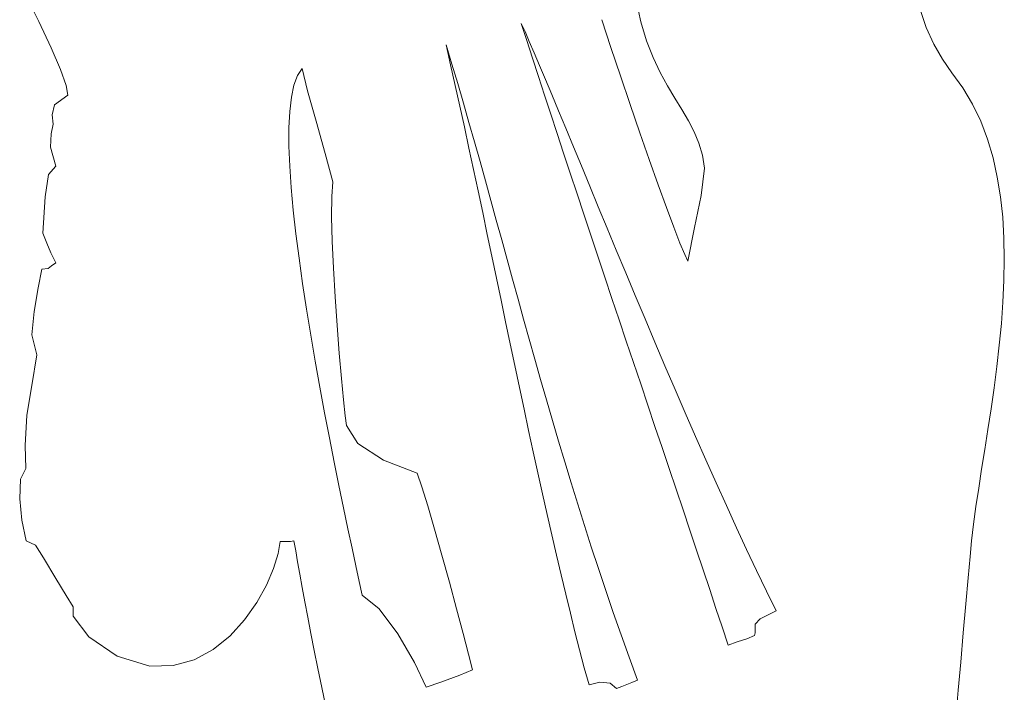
# Model space of a CAD drawing. Header units: millimetres. Extents: x -546784 to -506824, y 144269 to 161162.
# Tile 10 of 15: x -519830 to -519439, y 152462 to 152730. Entities that reach past the tile are written whole.
import ezdxf

# ---------------------------------------------------------------- set-up
doc = ezdxf.new("R2010")
doc.units = ezdxf.units.MM
doc.layers.add('A-DETL-GENF', color=92, linetype='Continuous', lineweight=5)

# ---------------------------------------------------------------- blocks, each defined once
blk = doc.blocks.new('CICLISTA DEFRENTE - CICLISTA DEFRENTE-3531129-TRECHO 2 - CORTE MIRANTE')
at = {"layer": 'A-DETL-GENF'}
for p, q in [((-519828.32, 152741.16), (-519822.24, 152728.93)), ((-519822.24, 152728.93), (-519828.32, 152741.16)), ((-519584.97, 152737.28), (-519583.08, 152728.75)), ((-519584.97, 152737.28), (-519583.08, 152728.75)), ((-519469.77, 152726.54), (-519472.28, 152734.1)), ((-519472.28, 152734.1), (-519469.77, 152726.54)), ((-519822.24, 152728.93), (-519817.26, 152718.39)), ((-519817.26, 152718.39), (-519822.24, 152728.93)), ((-519628.38, 152721.31), (-519630.57, 152728.15)), ((-519630.57, 152728.15), (-519629.09, 152724.87)), ((-519630.57, 152728.15), (-519629.09, 152724.87)), ((-519628.38, 152721.31), (-519630.57, 152728.15)), ((-519594.99, 152718.56), (-519598.61, 152729.61)), ((-519594.99, 152718.56), (-519598.61, 152729.61)), ((-519583.08, 152728.75), (-519580.78, 152721.24)), ((-519583.08, 152728.75), (-519580.78, 152721.24)), ((-519629.09, 152724.87), (-519627.38, 152720.96)), ((-519629.09, 152724.87), (-519627.38, 152720.96)), ((-519466.69, 152719.88), (-519469.77, 152726.54)), ((-519469.77, 152726.54), (-519466.69, 152719.88)), ((-519626.11, 152714.27), (-519628.38, 152721.31)), ((-519626.11, 152714.27), (-519628.38, 152721.31)), ((-519627.38, 152720.96), (-519625.45, 152716.47)), ((-519627.38, 152720.96), (-519625.45, 152716.47)), ((-519580.78, 152721.24), (-519578.18, 152714.59)), ((-519580.78, 152721.24), (-519578.18, 152714.59)), ((-519463.23, 152713.93), (-519466.69, 152719.88)), ((-519466.69, 152719.88), (-519463.23, 152713.93)), ((-519817.26, 152718.39), (-519813.56, 152709.8)), ((-519813.56, 152709.8), (-519817.26, 152718.39)), ((-519658.64, 152711.62), (-519660.46, 152719.61)), ((-519660.46, 152719.61), (-519658.13, 152711.89)), ((-519660.46, 152719.61), (-519658.13, 152711.89)), ((-519658.64, 152711.62), (-519660.46, 152719.61)), ((-519625.45, 152716.47), (-519623.31, 152711.43)), ((-519625.45, 152716.47), (-519623.31, 152711.43)), ((-519591.2, 152707.22), (-519594.99, 152718.56)), ((-519591.2, 152707.22), (-519594.99, 152718.56)), ((-519623.77, 152707.04), (-519626.11, 152714.27)), ((-519623.77, 152707.04), (-519626.11, 152714.27)), ((-519578.18, 152714.59), (-519575.39, 152708.67)), ((-519578.18, 152714.59), (-519575.39, 152708.67)), ((-519459.58, 152708.51), (-519463.23, 152713.93)), ((-519463.23, 152713.93), (-519459.58, 152708.51)), ((-519813.56, 152709.8), (-519811.32, 152703.43)), ((-519811.32, 152703.43), (-519813.56, 152709.8)), ((-519719.5, 152707.45), (-519717.67, 152710.22)), ((-519719.5, 152707.45), (-519717.67, 152710.22)), ((-519717.67, 152710.22), (-519715.47, 152701.29)), ((-519717.67, 152710.22), (-519715.47, 152701.29)), ((-519656.82, 152703.5), (-519658.64, 152711.62)), ((-519656.82, 152703.5), (-519658.64, 152711.62)), ((-519658.13, 152711.89), (-519655.83, 152704.17)), ((-519658.13, 152711.89), (-519655.83, 152704.17)), ((-519623.31, 152711.43), (-519620.97, 152705.87)), ((-519623.31, 152711.43), (-519620.97, 152705.87)), ((-519575.39, 152708.67), (-519572.49, 152703.34)), ((-519575.39, 152708.67), (-519572.49, 152703.34)), ((-519455.13, 152702.49), (-519459.58, 152708.51)), ((-519459.58, 152708.51), (-519455.13, 152702.49)), ((-519720.91, 152703.62), (-519719.5, 152707.45)), ((-519720.91, 152703.62), (-519719.5, 152707.45)), ((-519621.36, 152699.64), (-519623.77, 152707.04)), ((-519621.36, 152699.64), (-519623.77, 152707.04)), ((-519620.97, 152705.87), (-519618.45, 152699.83)), ((-519620.97, 152705.87), (-519618.45, 152699.83)), ((-519587.34, 152695.84), (-519591.2, 152707.22)), ((-519587.34, 152695.84), (-519591.2, 152707.22)), ((-519811.32, 152703.43), (-519810.75, 152699.55)), ((-519810.75, 152699.55), (-519811.32, 152703.43)), ((-519721.92, 152698.82), (-519720.91, 152703.62)), ((-519721.92, 152698.82), (-519720.91, 152703.62)), ((-519715.47, 152701.29), (-519712.07, 152689.22)), ((-519715.47, 152701.29), (-519712.07, 152689.22)), ((-519655.01, 152695.28), (-519656.82, 152703.5)), ((-519655.01, 152695.28), (-519656.82, 152703.5)), ((-519655.83, 152704.17), (-519653.58, 152696.45)), ((-519655.83, 152704.17), (-519653.58, 152696.45)), ((-519572.49, 152703.34), (-519569.6, 152698.45)), ((-519572.49, 152703.34), (-519569.6, 152698.45)), ((-519451.31, 152696.06), (-519455.13, 152702.49)), ((-519455.13, 152702.49), (-519451.31, 152696.06)), ((-519810.75, 152699.55), (-519815.94, 152695.7)), ((-519815.94, 152695.7), (-519810.75, 152699.55)), ((-519722.57, 152693.12), (-519721.92, 152698.82)), ((-519722.57, 152693.12), (-519721.92, 152698.82)), ((-519653.58, 152696.45), (-519651.35, 152688.73)), ((-519653.58, 152696.45), (-519651.35, 152688.73)), ((-519618.88, 152692.07), (-519621.36, 152699.64)), ((-519618.88, 152692.07), (-519621.36, 152699.64)), ((-519618.45, 152699.83), (-519615.75, 152693.33)), ((-519618.45, 152699.83), (-519615.75, 152693.33)), ((-519569.6, 152698.45), (-519566.8, 152693.86)), ((-519569.6, 152698.45), (-519566.8, 152693.86)), ((-519815.94, 152695.7), (-519816.87, 152691.72)), ((-519816.87, 152691.72), (-519815.94, 152695.7)), ((-519722.87, 152686.6), (-519722.57, 152693.12)), ((-519722.87, 152686.6), (-519722.57, 152693.12)), ((-519653.19, 152686.95), (-519655.01, 152695.28)), ((-519653.19, 152686.95), (-519655.01, 152695.28)), ((-519615.75, 152693.33), (-519612.89, 152686.41)), ((-519615.75, 152693.33), (-519612.89, 152686.41)), ((-519583.49, 152684.67), (-519587.34, 152695.84)), ((-519583.49, 152684.67), (-519587.34, 152695.84)), ((-519566.8, 152693.86), (-519564.2, 152689.43)), ((-519566.8, 152693.86), (-519564.2, 152689.43)), ((-519448.06, 152689.27), (-519451.31, 152696.06)), ((-519451.31, 152696.06), (-519448.06, 152689.27)), ((-519816.87, 152691.72), (-519816.51, 152688.02)), ((-519816.51, 152688.02), (-519816.87, 152691.72)), ((-519712.07, 152689.22), (-519708.43, 152676.39)), ((-519712.07, 152689.22), (-519708.43, 152676.39)), ((-519651.35, 152688.73), (-519649.15, 152681)), ((-519651.35, 152688.73), (-519649.15, 152681)), ((-519616.35, 152684.35), (-519618.88, 152692.07)), ((-519616.35, 152684.35), (-519618.88, 152692.07)), ((-519564.2, 152689.43), (-519561.9, 152685.03)), ((-519564.2, 152689.43), (-519561.9, 152685.03)), ((-519445.37, 152682.15), (-519448.06, 152689.27)), ((-519448.06, 152689.27), (-519445.37, 152682.15)), ((-519816.51, 152688.02), (-519817.37, 152684.18)), ((-519817.37, 152684.18), (-519816.51, 152688.02)), ((-519722.85, 152679.34), (-519722.87, 152686.6)), ((-519722.85, 152679.34), (-519722.87, 152686.6)), ((-519651.37, 152678.54), (-519653.19, 152686.95)), ((-519651.37, 152678.54), (-519653.19, 152686.95)), ((-519612.89, 152686.41), (-519609.87, 152679.11)), ((-519612.89, 152686.41), (-519609.87, 152679.11)), ((-519579.74, 152673.96), (-519583.49, 152684.67)), ((-519579.74, 152673.96), (-519583.49, 152684.67)), ((-519561.9, 152685.03), (-519560, 152680.5)), ((-519561.9, 152685.03), (-519560, 152680.5)), ((-519817.37, 152684.18), (-519817.57, 152678.91)), ((-519817.57, 152678.91), (-519817.37, 152684.18)), ((-519649.15, 152681), (-519646.96, 152673.26)), ((-519649.15, 152681), (-519646.96, 152673.26)), ((-519613.76, 152676.5), (-519616.35, 152684.35)), ((-519613.76, 152676.5), (-519616.35, 152684.35)), ((-519443.18, 152674.74), (-519445.37, 152682.15)), ((-519445.37, 152682.15), (-519443.18, 152674.74)), ((-519817.57, 152678.91), (-519815.45, 152671.37)), ((-519815.45, 152671.37), (-519817.57, 152678.91)), ((-519722.54, 152671.42), (-519722.85, 152679.34)), ((-519722.54, 152671.42), (-519722.85, 152679.34)), ((-519649.55, 152670.06), (-519651.37, 152678.54)), ((-519649.55, 152670.06), (-519651.37, 152678.54)), ((-519609.87, 152679.11), (-519606.71, 152671.45)), ((-519609.87, 152679.11), (-519606.71, 152671.45)), ((-519560, 152680.5), (-519558.59, 152675.71)), ((-519560, 152680.5), (-519558.59, 152675.71)), ((-519708.43, 152676.39), (-519705.5, 152665.18)), ((-519708.43, 152676.39), (-519705.5, 152665.18)), ((-519646.96, 152673.26), (-519644.8, 152665.5)), ((-519646.96, 152673.26), (-519644.8, 152665.5)), ((-519611.12, 152668.52), (-519613.76, 152676.5)), ((-519611.12, 152668.52), (-519613.76, 152676.5)), ((-519576.18, 152663.96), (-519579.74, 152673.96)), ((-519576.18, 152663.96), (-519579.74, 152673.96)), ((-519558.59, 152675.71), (-519557.78, 152670.51)), ((-519558.59, 152675.71), (-519557.78, 152670.51)), ((-519441.48, 152667.06), (-519443.18, 152674.74)), ((-519443.18, 152674.74), (-519441.48, 152667.06)), ((-519815.45, 152671.37), (-519818.39, 152668.1)), ((-519818.39, 152668.1), (-519815.45, 152671.37)), ((-519721.96, 152662.92), (-519722.54, 152671.42)), ((-519721.96, 152662.92), (-519722.54, 152671.42)), ((-519647.73, 152661.51), (-519649.55, 152670.06)), ((-519647.73, 152661.51), (-519649.55, 152670.06)), ((-519606.71, 152671.45), (-519603.41, 152663.47)), ((-519606.71, 152671.45), (-519603.41, 152663.47)), ((-519557.78, 152670.51), (-519559.06, 152659.75)), ((-519557.78, 152670.51), (-519559.06, 152659.75)), ((-519818.39, 152668.1), (-519819.76, 152659.19)), ((-519819.76, 152659.19), (-519818.39, 152668.1)), ((-519705.5, 152665.18), (-519705.89, 152659.32)), ((-519705.5, 152665.18), (-519705.89, 152659.32)), ((-519644.8, 152665.5), (-519642.64, 152657.74)), ((-519644.8, 152665.5), (-519642.64, 152657.74)), ((-519608.44, 152660.43), (-519611.12, 152668.52)), ((-519608.44, 152660.43), (-519611.12, 152668.52)), ((-519440.21, 152659.15), (-519441.48, 152667.06)), ((-519441.48, 152667.06), (-519440.21, 152659.15)), ((-519721.13, 152653.92), (-519721.96, 152662.92)), ((-519721.13, 152653.92), (-519721.96, 152662.92)), ((-519645.91, 152652.9), (-519647.73, 152661.51)), ((-519645.91, 152652.9), (-519647.73, 152661.51)), ((-519603.41, 152663.47), (-519600, 152655.2)), ((-519603.41, 152663.47), (-519600, 152655.2)), ((-519572.9, 152654.94), (-519576.18, 152663.96)), ((-519572.9, 152654.94), (-519576.18, 152663.96)), ((-519819.76, 152659.19), (-519820.57, 152644.68)), ((-519820.57, 152644.68), (-519819.76, 152659.19)), ((-519705.89, 152659.32), (-519705.94, 152651.28)), ((-519705.89, 152659.32), (-519705.94, 152651.28)), ((-519642.64, 152657.74), (-519640.49, 152649.95)), ((-519642.64, 152657.74), (-519640.49, 152649.95)), ((-519605.72, 152652.25), (-519608.44, 152660.43)), ((-519605.72, 152652.25), (-519608.44, 152660.43)), ((-519559.06, 152659.75), (-519561.82, 152647.05)), ((-519559.06, 152659.75), (-519561.82, 152647.05)), ((-519439.35, 152651.04), (-519440.21, 152659.15)), ((-519440.21, 152659.15), (-519439.35, 152651.04)), ((-519720.09, 152644.49), (-519721.13, 152653.92)), ((-519720.09, 152644.49), (-519721.13, 152653.92)), ((-519600, 152655.2), (-519596.46, 152646.67)), ((-519600, 152655.2), (-519596.46, 152646.67)), ((-519569.99, 152647.13), (-519572.9, 152654.94)), ((-519569.99, 152647.13), (-519572.9, 152654.94)), ((-519705.94, 152651.28), (-519705.69, 152641.6)), ((-519705.94, 152651.28), (-519705.69, 152641.6)), ((-519644.09, 152644.25), (-519645.91, 152652.9)), ((-519644.09, 152644.25), (-519645.91, 152652.9)), ((-519640.49, 152649.95), (-519638.34, 152642.14)), ((-519640.49, 152649.95), (-519638.34, 152642.14)), ((-519602.96, 152643.98), (-519605.72, 152652.25)), ((-519602.96, 152643.98), (-519605.72, 152652.25)), ((-519438.86, 152642.78), (-519439.35, 152651.04)), ((-519439.35, 152651.04), (-519438.86, 152642.78)), ((-519596.46, 152646.67), (-519592.83, 152637.93)), ((-519596.46, 152646.67), (-519592.83, 152637.93)), ((-519567.55, 152640.81), (-519569.99, 152647.13)), ((-519567.55, 152640.81), (-519569.99, 152647.13)), ((-519561.82, 152647.05), (-519564.39, 152633.58)), ((-519561.82, 152647.05), (-519564.39, 152633.58)), ((-519820.57, 152644.68), (-519819, 152640.69)), ((-519819, 152640.69), (-519820.57, 152644.68)), ((-519718.85, 152634.73), (-519720.09, 152644.49)), ((-519718.85, 152634.73), (-519720.09, 152644.49)), ((-519705.69, 152641.6), (-519705.21, 152630.81)), ((-519705.69, 152641.6), (-519705.21, 152630.81)), ((-519642.27, 152635.57), (-519644.09, 152644.25)), ((-519642.27, 152635.57), (-519644.09, 152644.25)), ((-519638.34, 152642.14), (-519636.19, 152634.3)), ((-519638.34, 152642.14), (-519636.19, 152634.3)), ((-519600.18, 152635.64), (-519602.96, 152643.98)), ((-519600.18, 152635.64), (-519602.96, 152643.98)), ((-519438.7, 152634.38), (-519438.86, 152642.78)), ((-519438.86, 152642.78), (-519438.7, 152634.38)), ((-519819, 152640.69), (-519817.44, 152636.93)), ((-519817.44, 152636.93), (-519819, 152640.69)), ((-519592.83, 152637.93), (-519589.1, 152628.99)), ((-519592.83, 152637.93), (-519589.1, 152628.99)), ((-519565.65, 152636.2), (-519567.55, 152640.81)), ((-519565.65, 152636.2), (-519567.55, 152640.81)), ((-519817.44, 152636.93), (-519815.45, 152632.94)), ((-519815.45, 152632.94), (-519817.44, 152636.93)), ((-519717.44, 152624.69), (-519718.85, 152634.73)), ((-519717.44, 152624.69), (-519718.85, 152634.73)), ((-519640.44, 152626.87), (-519642.27, 152635.57)), ((-519640.44, 152626.87), (-519642.27, 152635.57)), ((-519636.19, 152634.3), (-519634.02, 152626.43)), ((-519636.19, 152634.3), (-519634.02, 152626.43)), ((-519597.37, 152627.24), (-519600.18, 152635.64)), ((-519597.37, 152627.24), (-519600.18, 152635.64)), ((-519564.39, 152633.58), (-519565.65, 152636.2)), ((-519564.39, 152633.58), (-519565.65, 152636.2)), ((-519438.84, 152625.89), (-519438.7, 152634.38)), ((-519438.7, 152634.38), (-519438.84, 152625.89)), ((-519821, 152630.38), (-519822.52, 152623.01)), ((-519822.52, 152623.01), (-519821, 152630.38)), ((-519818.51, 152630.66), (-519821, 152630.38)), ((-519821, 152630.38), (-519818.51, 152630.66)), ((-519817.22, 152631.8), (-519818.51, 152630.66)), ((-519818.51, 152630.66), (-519817.22, 152631.8)), ((-519815.45, 152632.94), (-519817.22, 152631.8)), ((-519817.22, 152631.8), (-519815.45, 152632.94)), ((-519705.21, 152630.81), (-519704.55, 152619.42)), ((-519705.21, 152630.81), (-519704.55, 152619.42)), ((-519638.62, 152618.16), (-519640.44, 152626.87)), ((-519638.62, 152618.16), (-519640.44, 152626.87)), ((-519634.02, 152626.43), (-519631.85, 152618.53)), ((-519634.02, 152626.43), (-519631.85, 152618.53)), ((-519594.54, 152618.79), (-519597.37, 152627.24)), ((-519594.54, 152618.79), (-519597.37, 152627.24)), ((-519589.1, 152628.99), (-519585.3, 152619.9)), ((-519589.1, 152628.99), (-519585.3, 152619.9)), ((-519822.52, 152623.01), (-519824.1, 152613.55)), ((-519824.1, 152613.55), (-519822.52, 152623.01)), ((-519715.88, 152614.48), (-519717.44, 152624.69)), ((-519715.88, 152614.48), (-519717.44, 152624.69)), ((-519439.25, 152617.35), (-519438.84, 152625.89)), ((-519438.84, 152625.89), (-519439.25, 152617.35)), ((-519704.55, 152619.42), (-519703.77, 152607.98)), ((-519704.55, 152619.42), (-519703.77, 152607.98)), ((-519636.79, 152609.44), (-519638.62, 152618.16)), ((-519636.79, 152609.44), (-519638.62, 152618.16)), ((-519631.85, 152618.53), (-519629.65, 152610.6)), ((-519631.85, 152618.53), (-519629.65, 152610.6)), ((-519591.7, 152610.32), (-519594.54, 152618.79)), ((-519591.7, 152610.32), (-519594.54, 152618.79)), ((-519585.3, 152619.9), (-519581.42, 152610.68)), ((-519585.3, 152619.9), (-519581.42, 152610.68)), ((-519714.21, 152604.15), (-519715.88, 152614.48)), ((-519714.21, 152604.15), (-519715.88, 152614.48)), ((-519439.88, 152608.77), (-519439.25, 152617.35)), ((-519439.25, 152617.35), (-519439.88, 152608.77)), ((-519824.1, 152613.55), (-519825.05, 152604.33)), ((-519825.05, 152604.33), (-519824.1, 152613.55)), ((-519629.65, 152610.6), (-519627.42, 152602.63)), ((-519629.65, 152610.6), (-519627.42, 152602.63)), ((-519588.85, 152601.82), (-519591.7, 152610.32)), ((-519588.85, 152601.82), (-519591.7, 152610.32)), ((-519581.42, 152610.68), (-519577.48, 152601.38)), ((-519581.42, 152610.68), (-519577.48, 152601.38)), ((-519703.77, 152607.98), (-519702.91, 152596.99)), ((-519703.77, 152607.98), (-519702.91, 152596.99)), ((-519634.97, 152600.74), (-519636.79, 152609.44)), ((-519634.97, 152600.74), (-519636.79, 152609.44)), ((-519440.7, 152600.21), (-519439.88, 152608.77)), ((-519439.88, 152608.77), (-519440.7, 152600.21)), ((-519825.05, 152604.33), (-519823.04, 152596.37)), ((-519823.04, 152596.37), (-519825.05, 152604.33)), ((-519712.44, 152593.8), (-519714.21, 152604.15)), ((-519712.44, 152593.8), (-519714.21, 152604.15)), ((-519627.42, 152602.63), (-519625.17, 152594.61)), ((-519627.42, 152602.63), (-519625.17, 152594.61)), ((-519633.14, 152592.06), (-519634.97, 152600.74)), ((-519633.14, 152592.06), (-519634.97, 152600.74)), ((-519586, 152593.32), (-519588.85, 152601.82)), ((-519586, 152593.32), (-519588.85, 152601.82)), ((-519577.48, 152601.38), (-519573.5, 152592.01)), ((-519577.48, 152601.38), (-519573.5, 152592.01)), ((-519441.68, 152591.68), (-519440.7, 152600.21)), ((-519440.7, 152600.21), (-519441.68, 152591.68)), ((-519823.04, 152596.37), (-519825, 152584.13)), ((-519825, 152584.13), (-519823.04, 152596.37)), ((-519702.91, 152596.99), (-519702.05, 152587)), ((-519702.91, 152596.99), (-519702.05, 152587)), ((-519710.6, 152583.5), (-519712.44, 152593.8)), ((-519710.6, 152583.5), (-519712.44, 152593.8)), ((-519631.31, 152583.42), (-519633.14, 152592.06)), ((-519631.31, 152583.42), (-519633.14, 152592.06)), ((-519625.17, 152594.61), (-519622.89, 152586.55)), ((-519625.17, 152594.61), (-519622.89, 152586.55)), ((-519583.14, 152584.82), (-519586, 152593.32)), ((-519583.14, 152584.82), (-519586, 152593.32)), ((-519573.5, 152592.01), (-519569.47, 152582.62)), ((-519573.5, 152592.01), (-519569.47, 152582.62)), ((-519442.79, 152583.23), (-519441.68, 152591.68)), ((-519441.68, 152591.68), (-519442.79, 152583.23)), ((-519702.05, 152587), (-519701.23, 152578.53)), ((-519702.05, 152587), (-519701.23, 152578.53)), ((-519825, 152584.13), (-519826.97, 152572.31)), ((-519826.97, 152572.31), (-519825, 152584.13)), ((-519708.71, 152573.33), (-519710.6, 152583.5)), ((-519708.71, 152573.33), (-519710.6, 152583.5)), ((-519629.48, 152574.82), (-519631.31, 152583.42)), ((-519629.48, 152574.82), (-519631.31, 152583.42)), ((-519622.89, 152586.55), (-519620.56, 152578.44)), ((-519622.89, 152586.55), (-519620.56, 152578.44)), ((-519580.29, 152576.35), (-519583.14, 152584.82)), ((-519580.29, 152576.35), (-519583.14, 152584.82)), ((-519443.98, 152574.89), (-519442.79, 152583.23)), ((-519442.79, 152583.23), (-519443.98, 152574.89)), ((-519569.47, 152582.62), (-519565.42, 152573.24)), ((-519569.47, 152582.62), (-519565.42, 152573.24)), ((-519701.23, 152578.53), (-519700.52, 152572.11)), ((-519701.23, 152578.53), (-519700.52, 152572.11)), ((-519620.56, 152578.44), (-519618.19, 152570.28)), ((-519620.56, 152578.44), (-519618.19, 152570.28)), ((-519577.46, 152567.91), (-519580.29, 152576.35)), ((-519577.46, 152567.91), (-519580.29, 152576.35)), ((-519826.97, 152572.31), (-519827.59, 152560.27)), ((-519827.59, 152560.27), (-519826.97, 152572.31)), ((-519706.8, 152563.38), (-519708.71, 152573.33)), ((-519706.8, 152563.38), (-519708.71, 152573.33)), ((-519700.52, 152572.11), (-519699.95, 152568.26)), ((-519700.52, 152572.11), (-519699.95, 152568.26)), ((-519627.65, 152566.27), (-519629.48, 152574.82)), ((-519627.65, 152566.27), (-519629.48, 152574.82)), ((-519565.42, 152573.24), (-519561.34, 152563.9)), ((-519565.42, 152573.24), (-519561.34, 152563.9)), ((-519445.22, 152566.7), (-519443.98, 152574.89)), ((-519443.98, 152574.89), (-519445.22, 152566.7)), ((-519699.95, 152568.26), (-519695.55, 152561.15)), ((-519699.95, 152568.26), (-519695.55, 152561.15)), ((-519618.19, 152570.28), (-519615.77, 152562.06)), ((-519618.19, 152570.28), (-519615.77, 152562.06)), ((-519574.64, 152559.51), (-519577.46, 152567.91)), ((-519574.64, 152559.51), (-519577.46, 152567.91)), ((-519704.9, 152553.71), (-519706.8, 152563.38)), ((-519704.9, 152553.71), (-519706.8, 152563.38)), ((-519625.82, 152557.79), (-519627.65, 152566.27)), ((-519625.82, 152557.79), (-519627.65, 152566.27)), ((-519561.34, 152563.9), (-519557.26, 152554.64)), ((-519561.34, 152563.9), (-519557.26, 152554.64)), ((-519446.47, 152558.68), (-519445.22, 152566.7)), ((-519445.22, 152566.7), (-519446.47, 152558.68)), ((-519827.59, 152560.27), (-519827.35, 152551.12)), ((-519827.35, 152551.12), (-519827.59, 152560.27)), ((-519695.55, 152561.15), (-519685.36, 152554.52)), ((-519695.55, 152561.15), (-519685.36, 152554.52)), ((-519615.77, 152562.06), (-519613.3, 152553.78)), ((-519615.77, 152562.06), (-519613.3, 152553.78)), ((-519571.83, 152551.17), (-519574.64, 152559.51)), ((-519571.83, 152551.17), (-519574.64, 152559.51)), ((-519623.98, 152549.39), (-519625.82, 152557.79)), ((-519623.98, 152549.39), (-519625.82, 152557.79)), ((-519447.7, 152550.87), (-519446.47, 152558.68)), ((-519446.47, 152558.68), (-519447.7, 152550.87)), ((-519703.02, 152544.41), (-519704.9, 152553.71)), ((-519703.02, 152544.41), (-519704.9, 152553.71)), ((-519685.36, 152554.52), (-519671.99, 152549.26)), ((-519685.36, 152554.52), (-519671.99, 152549.26)), ((-519613.3, 152553.78), (-519610.76, 152545.44)), ((-519613.3, 152553.78), (-519610.76, 152545.44)), ((-519557.26, 152554.64), (-519553.19, 152545.48)), ((-519557.26, 152554.64), (-519553.19, 152545.48)), ((-519827.35, 152551.12), (-519829.53, 152546.91)), ((-519829.53, 152546.91), (-519827.35, 152551.12)), ((-519671.99, 152549.26), (-519670.12, 152543.92)), ((-519671.99, 152549.26), (-519670.12, 152543.92)), ((-519622.15, 152541.07), (-519623.98, 152549.39)), ((-519622.15, 152541.07), (-519623.98, 152549.39)), ((-519569.06, 152542.91), (-519571.83, 152551.17)), ((-519569.06, 152542.91), (-519571.83, 152551.17)), ((-519448.88, 152543.3), (-519447.7, 152550.87)), ((-519447.7, 152550.87), (-519448.88, 152543.3)), ((-519829.53, 152546.91), (-519829.83, 152539.07)), ((-519829.83, 152539.07), (-519829.53, 152546.91)), ((-519701.2, 152535.56), (-519703.02, 152544.41)), ((-519701.2, 152535.56), (-519703.02, 152544.41)), ((-519670.12, 152543.92), (-519667.74, 152536.3)), ((-519670.12, 152543.92), (-519667.74, 152536.3)), ((-519610.76, 152545.44), (-519608.16, 152537.04)), ((-519610.76, 152545.44), (-519608.16, 152537.04)), ((-519553.19, 152545.48), (-519549.12, 152536.46)), ((-519553.19, 152545.48), (-519549.12, 152536.46)), ((-519620.31, 152532.85), (-519622.15, 152541.07)), ((-519620.31, 152532.85), (-519622.15, 152541.07)), ((-519566.31, 152534.73), (-519569.06, 152542.91)), ((-519566.31, 152534.73), (-519569.06, 152542.91)), ((-519449.97, 152536.02), (-519448.88, 152543.3)), ((-519448.88, 152543.3), (-519449.97, 152536.02)), ((-519829.83, 152539.07), (-519829.03, 152530.62)), ((-519829.03, 152530.62), (-519829.83, 152539.07)), ((-519667.74, 152536.3), (-519665.01, 152527.01)), ((-519667.74, 152536.3), (-519665.01, 152527.01)), ((-519608.16, 152537.04), (-519605.5, 152528.57)), ((-519608.16, 152537.04), (-519605.5, 152528.57)), ((-519549.12, 152536.46), (-519545.09, 152527.61)), ((-519549.12, 152536.46), (-519545.09, 152527.61)), ((-519450.92, 152529.04), (-519449.97, 152536.02)), ((-519449.97, 152536.02), (-519450.92, 152529.04)), ((-519699.45, 152527.24), (-519701.2, 152535.56)), ((-519699.45, 152527.24), (-519701.2, 152535.56)), ((-519618.47, 152524.75), (-519620.31, 152532.85)), ((-519618.47, 152524.75), (-519620.31, 152532.85)), ((-519563.61, 152526.65), (-519566.31, 152534.73)), ((-519563.61, 152526.65), (-519566.31, 152534.73)), ((-519829.03, 152530.62), (-519827.19, 152522.36)), ((-519827.19, 152522.36), (-519829.03, 152530.62)), ((-519605.5, 152528.57), (-519602.75, 152520.02)), ((-519605.5, 152528.57), (-519602.75, 152520.02)), ((-519451.72, 152522.42), (-519450.92, 152529.04)), ((-519450.92, 152529.04), (-519451.72, 152522.42)), ((-519697.81, 152519.52), (-519699.45, 152527.24)), ((-519697.81, 152519.52), (-519699.45, 152527.24)), ((-519665.01, 152527.01), (-519662.08, 152516.67)), ((-519665.01, 152527.01), (-519662.08, 152516.67)), ((-519616.63, 152516.76), (-519618.47, 152524.75)), ((-519616.63, 152516.76), (-519618.47, 152524.75)), ((-519560.94, 152518.68), (-519563.61, 152526.65)), ((-519560.94, 152518.68), (-519563.61, 152526.65)), ((-519545.09, 152527.61), (-519541.08, 152518.97)), ((-519545.09, 152527.61), (-519541.08, 152518.97)), ((-519827.19, 152522.36), (-519823.53, 152520.67)), ((-519823.53, 152520.67), (-519827.19, 152522.36)), ((-519823.53, 152520.67), (-519820.39, 152515.65)), ((-519820.39, 152515.65), (-519823.53, 152520.67)), ((-519727.16, 152517.35), (-519726.42, 152522.15)), ((-519726.42, 152522.15), (-519727.16, 152517.35)), ((-519726.42, 152522.15), (-519724.99, 152522.15)), ((-519724.99, 152522.15), (-519726.42, 152522.15)), ((-519724.99, 152522.15), (-519722.31, 152522.21)), ((-519722.31, 152522.21), (-519724.99, 152522.15)), ((-519722.31, 152522.21), (-519720.87, 152522.36)), ((-519720.87, 152522.36), (-519722.31, 152522.21)), ((-519720.87, 152522.36), (-519720.19, 152518.44)), ((-519720.19, 152518.44), (-519720.87, 152522.36)), ((-519452.32, 152516.17), (-519451.72, 152522.42)), ((-519451.72, 152522.42), (-519452.32, 152516.17)), ((-519728.97, 152511.42), (-519727.16, 152517.35)), ((-519727.16, 152517.35), (-519728.97, 152511.42)), ((-519720.19, 152518.44), (-519719.41, 152514.04)), ((-519719.41, 152514.04), (-519720.19, 152518.44)), ((-519696.3, 152512.49), (-519697.81, 152519.52)), ((-519696.3, 152512.49), (-519697.81, 152519.52)), ((-519662.08, 152516.67), (-519659.12, 152505.92)), ((-519662.08, 152516.67), (-519659.12, 152505.92)), ((-519614.79, 152508.91), (-519616.63, 152516.76)), ((-519614.79, 152508.91), (-519616.63, 152516.76)), ((-519602.75, 152520.02), (-519599.93, 152511.4)), ((-519602.75, 152520.02), (-519599.93, 152511.4)), ((-519558.32, 152510.83), (-519560.94, 152518.68)), ((-519558.32, 152510.83), (-519560.94, 152518.68)), ((-519541.08, 152518.97), (-519537.12, 152510.57)), ((-519541.08, 152518.97), (-519537.12, 152510.57)), ((-519820.39, 152515.65), (-519815.45, 152507.42)), ((-519815.45, 152507.42), (-519820.39, 152515.65)), ((-519719.41, 152514.04), (-519718.53, 152509.19)), ((-519718.53, 152509.19), (-519719.41, 152514.04)), ((-519453.12, 152507.66), (-519452.32, 152516.17)), ((-519452.32, 152516.17), (-519453.12, 152507.66)), ((-519731.81, 152504.78), (-519728.97, 152511.42)), ((-519728.97, 152511.42), (-519731.81, 152504.78)), ((-519718.53, 152509.19), (-519717.57, 152503.89)), ((-519717.57, 152503.89), (-519718.53, 152509.19)), ((-519694.94, 152506.22), (-519696.3, 152512.49)), ((-519694.94, 152506.22), (-519696.3, 152512.49)), ((-519612.94, 152501.19), (-519614.79, 152508.91)), ((-519612.94, 152501.19), (-519614.79, 152508.91)), ((-519599.93, 152511.4), (-519597.03, 152502.71)), ((-519599.93, 152511.4), (-519597.03, 152502.71)), ((-519555.74, 152503.12), (-519558.32, 152510.83)), ((-519555.74, 152503.12), (-519558.32, 152510.83)), ((-519537.12, 152510.57), (-519533.22, 152502.43)), ((-519537.12, 152510.57), (-519533.22, 152502.43)), ((-519815.45, 152507.42), (-519811.3, 152500.69)), ((-519811.3, 152500.69), (-519815.45, 152507.42)), ((-519735.66, 152497.83), (-519731.81, 152504.78)), ((-519731.81, 152504.78), (-519735.66, 152497.83)), ((-519693.76, 152500.8), (-519694.94, 152506.22)), ((-519693.76, 152500.8), (-519694.94, 152506.22)), ((-519659.12, 152505.92), (-519656.27, 152495.37)), ((-519659.12, 152505.92), (-519656.27, 152495.37)), ((-519454.04, 152497.3), (-519453.12, 152507.66)), ((-519453.12, 152507.66), (-519454.04, 152497.3)), ((-519717.57, 152503.89), (-519716.51, 152498.18)), ((-519716.51, 152498.18), (-519717.57, 152503.89)), ((-519686.97, 152495.39), (-519693.76, 152500.8)), ((-519686.97, 152495.39), (-519693.76, 152500.8)), ((-519611.09, 152493.63), (-519612.94, 152501.19)), ((-519611.09, 152493.63), (-519612.94, 152501.19)), ((-519597.03, 152502.71), (-519594.03, 152493.93)), ((-519597.03, 152502.71), (-519594.03, 152493.93)), ((-519553.23, 152495.56), (-519555.74, 152503.12)), ((-519553.23, 152495.56), (-519555.74, 152503.12)), ((-519533.22, 152502.43), (-519529.38, 152494.61)), ((-519533.22, 152502.43), (-519529.38, 152494.61)), ((-519811.3, 152500.69), (-519808.63, 152496.2)), ((-519808.63, 152496.2), (-519811.3, 152500.69)), ((-519740.49, 152490.98), (-519735.66, 152497.83)), ((-519735.66, 152497.83), (-519740.49, 152490.98)), ((-519716.51, 152498.18), (-519715.36, 152492.08)), ((-519715.36, 152492.08), (-519716.51, 152498.18)), ((-519455.02, 152485.89), (-519454.04, 152497.3)), ((-519454.04, 152497.3), (-519455.02, 152485.89)), ((-519808.63, 152496.2), (-519808.61, 152492.47)), ((-519808.61, 152492.47), (-519808.63, 152496.2)), ((-519679.62, 152485.43), (-519686.97, 152495.39)), ((-519679.62, 152485.43), (-519686.97, 152495.39)), ((-519656.27, 152495.37), (-519653.7, 152485.63)), ((-519656.27, 152495.37), (-519653.7, 152485.63)), ((-519609.24, 152486.24), (-519611.09, 152493.63)), ((-519609.24, 152486.24), (-519611.09, 152493.63)), ((-519594.03, 152493.93), (-519590.94, 152485.06)), ((-519594.03, 152493.93), (-519590.94, 152485.06)), ((-519550.77, 152488.16), (-519553.23, 152495.56)), ((-519550.77, 152488.16), (-519553.23, 152495.56)), ((-519532.3, 152493.18), (-519535.65, 152491.41)), ((-519532.3, 152493.18), (-519535.65, 152491.41)), ((-519529.38, 152494.61), (-519532.3, 152493.18)), ((-519529.38, 152494.61), (-519532.3, 152493.18)), ((-519808.61, 152492.47), (-519802.36, 152484.29)), ((-519802.36, 152484.29), (-519808.61, 152492.47)), ((-519746.25, 152484.64), (-519740.49, 152490.98)), ((-519740.49, 152490.98), (-519746.25, 152484.64)), ((-519715.36, 152492.08), (-519714.12, 152485.6)), ((-519714.12, 152485.6), (-519715.36, 152492.08)), ((-519535.65, 152491.41), (-519537.71, 152489.27)), ((-519535.65, 152491.41), (-519537.71, 152489.27)), ((-519537.71, 152489.27), (-519537.67, 152487.02)), ((-519537.71, 152489.27), (-519537.67, 152487.02)), ((-519714.12, 152485.6), (-519712.79, 152478.77)), ((-519712.79, 152478.77), (-519714.12, 152485.6)), ((-519672.99, 152474.02), (-519679.62, 152485.43)), ((-519672.99, 152474.02), (-519679.62, 152485.43)), ((-519653.7, 152485.63), (-519651.55, 152477.35)), ((-519653.7, 152485.63), (-519651.55, 152477.35)), ((-519607.39, 152479.02), (-519609.24, 152486.24)), ((-519607.39, 152479.02), (-519609.24, 152486.24)), ((-519548.38, 152480.94), (-519550.77, 152488.16)), ((-519548.38, 152480.94), (-519550.77, 152488.16)), ((-519537.68, 152485.9), (-519537.92, 152484.79)), ((-519537.68, 152485.9), (-519537.92, 152484.79)), ((-519537.67, 152487.02), (-519537.68, 152485.9)), ((-519537.67, 152487.02), (-519537.68, 152485.9)), ((-519456.02, 152474.21), (-519455.02, 152485.89)), ((-519455.02, 152485.89), (-519456.02, 152474.21)), ((-519802.36, 152484.29), (-519791.17, 152476.53)), ((-519791.17, 152476.53), (-519802.36, 152484.29)), ((-519752.93, 152479.23), (-519746.25, 152484.64)), ((-519746.25, 152484.64), (-519752.93, 152479.23)), ((-519590.94, 152485.06), (-519587.75, 152476.11)), ((-519590.94, 152485.06), (-519587.75, 152476.11)), ((-519544.82, 152482.27), (-519548.38, 152480.94)), ((-519544.82, 152482.27), (-519548.38, 152480.94)), ((-519540.92, 152483.46), (-519544.82, 152482.27)), ((-519540.92, 152483.46), (-519544.82, 152482.27)), ((-519537.92, 152484.79), (-519540.92, 152483.46)), ((-519537.92, 152484.79), (-519540.92, 152483.46)), ((-519760.48, 152475.15), (-519752.93, 152479.23)), ((-519752.93, 152479.23), (-519760.48, 152475.15)), ((-519712.79, 152478.77), (-519711.36, 152471.61)), ((-519711.36, 152471.61), (-519712.79, 152478.77)), ((-519651.55, 152477.35), (-519650, 152471.12)), ((-519651.55, 152477.35), (-519650, 152471.12)), ((-519605.53, 152471.98), (-519607.39, 152479.02)), ((-519605.53, 152471.98), (-519607.39, 152479.02)), ((-519791.17, 152476.53), (-519778.09, 152472.62)), ((-519778.09, 152472.62), (-519791.17, 152476.53)), ((-519768.88, 152472.81), (-519760.48, 152475.15)), ((-519760.48, 152475.15), (-519768.88, 152472.81)), ((-519668.36, 152464.29), (-519672.99, 152474.02)), ((-519668.36, 152464.29), (-519672.99, 152474.02)), ((-519587.75, 152476.11), (-519584.46, 152467.07)), ((-519587.75, 152476.11), (-519584.46, 152467.07)), ((-519457, 152463.06), (-519456.02, 152474.21)), ((-519456.02, 152474.21), (-519457, 152463.06)), ((-519778.09, 152472.62), (-519768.88, 152472.81)), ((-519768.88, 152472.81), (-519778.09, 152472.62)), ((-519711.36, 152471.61), (-519709.85, 152464.14)), ((-519709.85, 152464.14), (-519711.36, 152471.61)), ((-519650, 152471.12), (-519654.95, 152469.02)), ((-519650, 152471.12), (-519654.95, 152469.02)), ((-519603.67, 152465.15), (-519605.53, 152471.98)), ((-519603.67, 152465.15), (-519605.53, 152471.98)), ((-519662.55, 152466.25), (-519668.36, 152464.29)), ((-519662.55, 152466.25), (-519668.36, 152464.29)), ((-519654.95, 152469.02), (-519662.55, 152466.25)), ((-519654.95, 152469.02), (-519662.55, 152466.25)), ((-519599.33, 152466.23), (-519603.67, 152465.15)), ((-519599.33, 152466.23), (-519603.67, 152465.15)), ((-519595.28, 152465.84), (-519599.33, 152466.23)), ((-519595.28, 152465.84), (-519599.33, 152466.23)), ((-519592.79, 152463.65), (-519595.28, 152465.84)), ((-519592.79, 152463.65), (-519595.28, 152465.84)), ((-519586.71, 152466.09), (-519590.68, 152464.49)), ((-519586.71, 152466.09), (-519590.68, 152464.49)), ((-519584.46, 152467.07), (-519586.71, 152466.09)), ((-519584.46, 152467.07), (-519586.71, 152466.09)), ((-519709.85, 152464.14), (-519708.25, 152456.39)), ((-519708.25, 152456.39), (-519709.85, 152464.14)), ((-519590.68, 152464.49), (-519592.79, 152463.65)), ((-519590.68, 152464.49), (-519592.79, 152463.65)), ((-519457.92, 152453.23), (-519457, 152463.06)), ((-519457, 152463.06), (-519457.92, 152453.23))]:
    blk.add_line(p, q, dxfattribs=at)

msp = doc.modelspace()

# ---------------------------------------------------------------- block references
at = {"layer": 'A-DETL-GENF'}
msp.add_blockref('CICLISTA DEFRENTE - CICLISTA DEFRENTE-3531129-TRECHO 2 - CORTE MIRANTE', (0, 0), dxfattribs=at)

doc.saveas('drawing.dxf')
